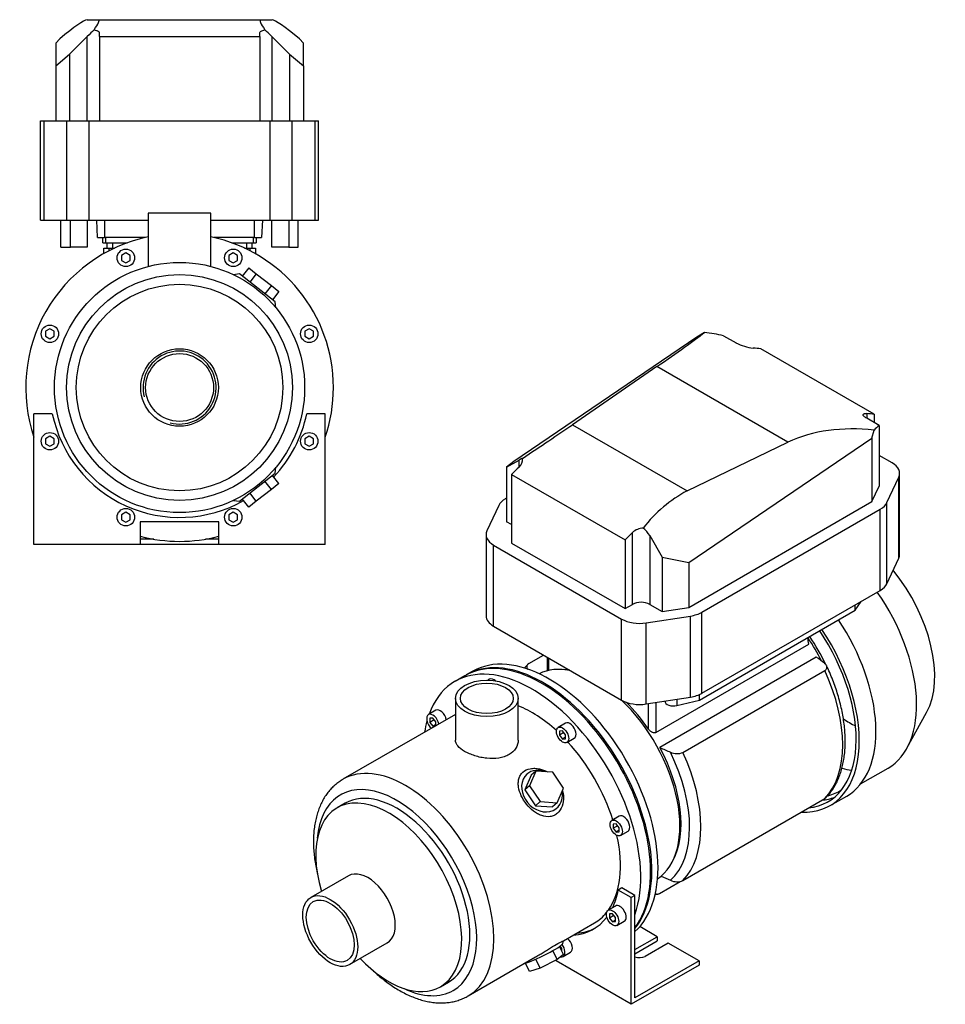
# Model space of a CAD drawing. Header units: millimetres. Extents: x 113 to 1176, y 16 to 807.
# Tile 2 of 2: x 646 to 1176, y 16 to 580. Entities that reach past the tile are written whole.
import ezdxf

# ---------------------------------------------------------------- set-up
doc = ezdxf.new("R2010")
doc.units = ezdxf.units.MM
for name, color, linetype in [('CARCASSA_MEC_80', 7, 'Continuous'), ('COPRIVENTOLA_MEC', 7, 'Continuous'), ('CORPO_MH_3-5_[4]', 7, 'Continuous'), ('FLANGIA_MOTORE_T', 7, 'Continuous'), ('STAFFA_3-5-9_INT', 7, 'Continuous'), ('VFD_SEMPL', 7, 'Continuous')]:
    doc.layers.add(name, color=color, linetype=linetype)

# ---------------------------------------------------------------- blocks, each defined once
blk = doc.blocks.new('SE')
at = {"layer": 'CARCASSA_MEC_80', "color": 7, "linetype": 'Continuous'}
for p, q in [((1010.48, 171.55), (1098.16, 222.18)), ((937.64, 211.16), (946.01, 216)), ((948.09, 214.8), (948.09, 206.94)), ((1102.51, 214.8), (1012.7, 162.96)), ((948.97, 214.29), (948.97, 207.15)), ((1026, 160.15), (1107.37, 207.13)), ((1006.24, 173.53), (1006.24, 188.11)), ((1010.48, 188.77), (1010.48, 171.55)), ((1026, 86.66), (1107.37, 133.64)), ((1012.58, 79.28), (1024.44, 86.12))]:
    blk.add_line(p, q, dxfattribs=at)
for centre, radius, start, end in [((309.09, 123.83), 795.18, 7.10446, 7.38304), ((654.6, -381.53), 745.81, 52.63707, 53.08951), ((1463.8, 1179.46), 1112.1, 246.06954, 246.41619), ((1022.54, 168.08), 8.65, 244.8351, 293.5594), ((1463.8, 1105.98), 1112.1, 246.11281, 246.41619), ((1022.54, 94.56), 8.62, 244.7509, 293.6436)]:
    blk.add_arc(centre, radius, start, end, dxfattribs=at)
for centre, major_axis, start_param, end_param in [((1070.94, 200.37), (-32.5, 56.29), 4.563914, 4.848794), ((1068.82, 199.14), (-33.5, 58.02), 4.612861, 4.839973), ((977.6, 146.48), (-33.5, 58.02), -0.429553, -0.341695), ((1063.19, 195.89), (38.5, -66.68), 0.161239, 1.409558), ((977.6, 146.48), (-33.5, 58.02), 4.848677, 5.157838), ((977.6, 146.48), (33.5, -58.02), 0.341695, 1.521821), ((978.33, 146.9), (36.43, -63.11), 0.11977, 1.451026), ((981.82, 148.91), (38.5, -66.68), 0.161239, 1.409558)]:
    blk.add_ellipse(centre, major_axis=major_axis, ratio=0.57735, start_param=start_param, end_param=end_param, dxfattribs=at)
for points, knots in [([(936.99, 210.64), (936.45, 210.09), (935.83, 209.45), (935.22, 208.72), (935.06, 208.52)], [0, 0, 0, 0, 0.03345291, 0.04533631, 0.04533631, 0.04533631, 0.04533631]), ([(937.64, 211.16), (937.4, 211.03), (937.2, 210.88), (936.87, 210.56), (936.73, 210.39), (936.53, 210.04), (936.46, 209.85), (936.38, 209.48), (936.38, 209.29), (936.42, 208.92), (936.47, 208.73), (936.62, 208.37), (936.72, 208.19), (936.9, 207.94), (936.96, 207.86), (937.03, 207.78)], [0, 0, 0, 0, 0.125, 0.125, 0.25, 0.25, 0.375, 0.375, 0.5, 0.5, 0.625, 0.625, 0.75, 0.75, 0.8085917, 0.8085917, 0.8085917, 0.8085917]), ([(1107.37, 207.13), (1107.61, 207.26), (1107.8, 207.41), (1108.14, 207.73), (1108.28, 207.9), (1108.48, 208.26), (1108.55, 208.44), (1108.63, 208.81), (1108.63, 209), (1108.59, 209.37), (1108.54, 209.56), (1108.39, 209.92), (1108.29, 210.1), (1108.04, 210.45), (1107.9, 210.62), (1107.58, 210.94), (1107.4, 211.1), (1107.2, 211.25)], [0, 0, 0, 0, 0.125, 0.125, 0.25, 0.25, 0.375, 0.375, 0.5, 0.5, 0.625, 0.625, 0.75, 0.75, 0.875, 0.875, 1, 1, 1, 1]), ([(1108.01, 134.16), (1108.56, 134.72), (1109.64, 135.84), (1111.33, 138.03), (1112.96, 140.56), (1114.43, 143.32), (1115.7, 146.26), (1116.78, 149.39), (1117.66, 152.7), (1118.34, 156.16), (1118.81, 159.78), (1119.08, 163.52), (1119.13, 167.38), (1118.98, 171.34), (1118.63, 175.38), (1118.07, 179.5), (1117.31, 183.67), (1116.36, 187.88), (1115.21, 192.11), (1113.89, 196.35), (1112.37, 200.6), (1110.7, 204.79), (1109.31, 207.98), (1108.55, 209.56), (1108.39, 209.88)], [0, 0, 0, 0, 0.033524, 0.079427, 0.125694, 0.172364, 0.219442, 0.266894, 0.314663, 0.362679, 0.410872, 0.459176, 0.507541, 0.555922, 0.604287, 0.652622, 0.700917, 0.749169, 0.797379, 0.845548, 0.893682, 0.941786, 0.989865, 1, 1, 1, 1]), ([(1010.48, 171.55), (1010.32, 171.46), (1010.15, 171.4), (1009.77, 171.33), (1009.58, 171.33), (1009.18, 171.37), (1008.97, 171.41), (1008.58, 171.55), (1008.38, 171.63), (1008, 171.84), (1007.81, 171.96), (1007.46, 172.21), (1007.28, 172.36), (1006.96, 172.66), (1006.8, 172.82), (1006.51, 173.16), (1006.37, 173.34), (1006.24, 173.53)], [0, 0, 0, 0, 0.125, 0.125, 0.25, 0.25, 0.375, 0.375, 0.5, 0.5, 0.625, 0.625, 0.75, 0.75, 0.875, 0.875, 1, 1, 1, 1]), ([(1108.05, 134.16), (1108.02, 134.13), (1108, 134.11), (1107.81, 133.93), (1107.61, 133.78), (1107.37, 133.64)], [0.856897, 0.856897, 0.856897, 0.856897, 0.875, 0.875, 1, 1, 1, 1]), ([(1010.18, 79.21), (1010.33, 79.1), (1010.5, 79.01), (1010.86, 78.9), (1011.05, 78.87), (1011.36, 78.87), (1011.46, 78.88), (1011.68, 78.92), (1011.79, 78.94), (1012.12, 79.04), (1012.35, 79.14), (1012.58, 79.28)], [0.5, 0.5, 0.5, 0.5, 0.625, 0.625, 0.75, 0.75, 0.8125, 0.8125, 0.875, 0.875, 1, 1, 1, 1])]:
    blk.add_open_spline(points, degree=3, knots=knots, dxfattribs=at)
blk.add_open_spline([(1010.05, 78.62), (1010.57, 78.72), (1011.11, 78.82), (1011.71, 78.94)], degree=3, dxfattribs=at)
at = {"layer": 'COPRIVENTOLA_MEC', "color": 7, "linetype": 'Continuous'}
for p, q in [((1154.49, 162.49), (1165.77, 182.98)), ((1127.87, 142.02), (1143.68, 151.14)), ((1110.38, 129.61), (1119.93, 135.12))]:
    blk.add_line(p, q, dxfattribs=at)
for centre, major_axis, start_param, end_param in [((1123.62, 230.78), (-33.09, 57.31), 3.477609, 4.984987), ((1104.18, 219.56), (-39.5, 68.42), 3.141593, 4.858831), ((1079.43, 205.27), (-40.5, 70.15), 3.141593, 4.821728), ((1069.88, 199.76), (-40.5, 70.15), 2.78844, 4.821728), ((1069.88, 199.76), (-39.25, 67.98), 2.888604, 4.825225), ((1121.85, 229.76), (-32.29, 55.93), -4.011029, -3.857659), ((1103.78, 219.33), (-38.25, 66.25), -3.675401, -3.567659), ((1077.66, 204.25), (-38.25, 66.25), 2.980644, 3.170167), ((1077.66, 204.25), (-39.25, 67.98), 2.888604, 3.042345)]:
    blk.add_ellipse(centre, major_axis=major_axis, ratio=0.57735, start_param=start_param, end_param=end_param, dxfattribs=at)
at = {"layer": 'CORPO_MH_3-5_[4]', "color": 7, "linetype": 'Continuous'}
for p, q in [((900.95, 204.13), (895.29, 200.86)), ((915.14, 202.07), (914.2, 201.53)), ((895.54, 191.14), (895.54, 167.15)), ((931.54, 167.15), (931.54, 191.14)), ((895.54, 181.95), (831, 144.69)), ((884.33, 184.28), (880.09, 181.83)), ((882.59, 179.86), (880.82, 179.7)), ((880.82, 179.7), (880.82, 177.34)), ((883.41, 178.84), (880.82, 177.34)), ((880.82, 177.34), (882.59, 175.14)), ((884.36, 177.66), (882.59, 179.86)), ((884.36, 176.16), (882.59, 175.14)), ((882.59, 175.14), (883.96, 175.27)), ((884.36, 175.49), (884.36, 177.66)), ((958.7, 176.91), (954.46, 174.46)), ((956.96, 172.49), (955.19, 172.33)), ((955.19, 172.33), (955.19, 169.98)), ((957.78, 171.47), (955.19, 169.98)), ((955.19, 169.98), (956.96, 167.78)), ((958.73, 170.29), (956.96, 172.49)), ((958.73, 167.93), (958.73, 170.29)), ((958.73, 168.8), (956.96, 167.78)), ((956.96, 167.78), (958.73, 167.93)), ((959.46, 165.8), (963.7, 168.25)), ((939.06, 147), (935.4, 138.6)), ((941.67, 149.35), (938.01, 140.95)), ((941.67, 149.35), (939.06, 147)), ((951.45, 148.71), (941.67, 149.35)), ((957.56, 139.67), (951.45, 148.71)), ((938.01, 140.95), (935.4, 138.6)), ((935.4, 138.6), (941.51, 129.56)), ((938.01, 140.95), (944.12, 131.91)), ((953.9, 131.27), (957.56, 139.67)), ((832.3, 131), (827.66, 128.33)), ((944.12, 131.91), (941.51, 129.56)), ((944.12, 131.91), (953.9, 131.27)), ((953.9, 131.27), (951.28, 128.92)), ((941.51, 129.56), (951.28, 128.92)), ((989.51, 123.56), (985.27, 121.11)), ((987.77, 119.13), (986, 118.97)), ((986, 118.97), (986, 116.62)), ((989.53, 116.93), (987.77, 119.13)), ((988.59, 118.11), (986, 116.62)), ((986, 116.62), (987.77, 114.42)), ((989.53, 115.44), (987.77, 114.42)), ((987.77, 114.42), (989.53, 114.58)), ((989.53, 114.58), (989.53, 116.93)), ((990.27, 112.45), (994.51, 114.9)), ((834.18, 89.37), (812.61, 76.91)), ((957.47, 52), (975.29, 62.3)), ((956.86, 50.21), (957.49, 52)), ((834.86, 38.38), (856.43, 50.83)), ((953.9, 41.28), (951.39, 46.43)), ((957.56, 44.17), (955.3, 48.81)), ((902.75, 20.41), (941.51, 42.79)), ((944.12, 36.41), (941.61, 41.58)), ((953.9, 41.28), (944.12, 36.41)), ((957.56, 44.17), (953.9, 41.28)), ((938.01, 34.42), (935.66, 39.26)), ((944.12, 36.41), (938.01, 34.42)), ((886.91, 25.7), (891.55, 28.38))]:
    blk.add_line(p, q, dxfattribs=at)
for centre, major_axis, ratio, start_param, end_param in [((945.08, 127.7), (44.13, -76.43), 0.57735, 0.241164, 3.141593), ((939.42, 124.43), (44.13, -76.43), 0.57735, 0.45581, 3.593987), ((917.64, 197.74), (2.5, -4.33), 0.57735, 2.083393, 3.141593), ((939.42, 124.43), (35.87, -62.14), 0.57735, 2.076031, 2.512145), ((882.59, 177.5), (-2.5, 4.33), 0.57735, 0, 2.122878), ((882.59, 177.5), (-2.5, 4.33), 0.57735, 4.160308, 6.283185), ((886.83, 179.95), (2.5, -4.33), 0.57735, 1.018715, 3.141593), ((939.42, 124.43), (44.13, -76.43), 0.57735, 3.660226, 3.763049), ((961.2, 172.58), (2.5, -4.33), 0.57735, 0, 3.141593), ((939.42, 124.43), (35.87, -62.14), 0.57735, 1.202887, 1.938706), ((866.87, 82.55), (-35.88, 62.14), 0.57735, 3.141758, 6.282876), ((945.17, 137.96), (-8.7, 9.66), 0.810411, 0, 4.056698), ((945.17, 137.96), (-8.7, 9.66), 0.810411, 5.253429, 6.283185), ((861.92, 79.69), (32.38, -56.08), 0.57735, 0, 3.835482), ((861.92, 79.69), (29.63, -51.31), 0.57735, 0, 3.141593), ((857.28, 77.01), (29.62, -51.31), 0.57735, 0, 4.327423), ((992.01, 119.23), (2.5, -4.33), 0.57735, 0, 3.141593), ((939.42, 124.43), (35.87, -62.14), 0.57735, 0.25816, 1.065562), ((845.31, 70.1), (11.12, -19.27), 0.57735, 0, 3.141593), ((939.42, 124.43), (35.87, -62.14), 0.57735, 0, 0.21901), ((945.17, 44.66), (11.69, 5.69), 0.099506, 3.627919, 6.183016), ((857.28, 77.01), (29.62, -51.31), 0.57735, 5.097355, 6.283185), ((861.92, 79.69), (32.38, -56.08), 0.57735, 5.589296, 6.283185)]:
    blk.add_ellipse(centre, major_axis=major_axis, ratio=ratio, start_param=start_param, end_param=end_param, dxfattribs=at)
for centre, major_axis in [((913.54, 191.14), (-18, 0)), ((913.54, 191.14), (-15.15, 0)), ((956.96, 170.13), (-2.5, 4.33)), ((987.77, 116.78), (-2.5, 4.33)), ((823.74, 57.65), (11.13, -19.27)), ((823.74, 57.65), (9.74, -16.87))]:
    blk.add_ellipse(centre, major_axis=major_axis, ratio=0.57735, dxfattribs=at)
for points, knots in [([(931.54, 167.15), (931.54, 167.15), (931.54, 167.15), (931.54, 165.55), (931.07, 163.94), (929.28, 161.09), (927.94, 159.82), (925.44, 158.38), (924.51, 157.96), (922.55, 157.3), (921.51, 157.05), (918.23, 156.53), (915.9, 156.51), (912.36, 156.88), (911.2, 157.06), (908.9, 157.55), (907.76, 157.85), (905.58, 158.54), (904.55, 158.93), (902.58, 159.78), (901.65, 160.24), (899.15, 161.69), (897.8, 162.75), (896.46, 164.37), (896.11, 164.93), (895.65, 166.03), (895.54, 166.59), (895.54, 167.14), (895.54, 167.15), (895.54, 167.15)], [0.1249858, 0.1249858, 0.1249858, 0.1249858, 0.125, 0.125, 0.1875, 0.1875, 0.25, 0.25, 0.28125, 0.28125, 0.3125, 0.3125, 0.375, 0.375, 0.40625, 0.40625, 0.4375, 0.4375, 0.46875, 0.46875, 0.5, 0.5, 0.5625, 0.5625, 0.59375, 0.59375, 0.625, 0.625, 0.6251231, 0.6251231, 0.6251231, 0.6251231]), ([(954.04, 125.24), (953.44, 124.71), (952.78, 124.28), (951.38, 123.64), (950.62, 123.41), (948.28, 123.09), (946.63, 123.31), (944.2, 124.15), (943.4, 124.52), (941.84, 125.39), (941.08, 125.89), (938.85, 127.6), (937.5, 128.94), (935.1, 131.96), (934.09, 133.56), (932.51, 136.93), (931.97, 138.61), (931.59, 141.12), (931.54, 141.93), (931.6, 143.5), (931.71, 144.28), (932.11, 145.74), (932.4, 146.42), (933.16, 147.68), (933.64, 148.27), (935.32, 149.78), (936.81, 150.48), (939.3, 150.96), (940.19, 151.03), (941.97, 150.98), (942.87, 150.87), (945.36, 150.33), (946.91, 149.74), (948.36, 148.94)], [0, 0, 0, 0, 0.03125, 0.03125, 0.0625, 0.0625, 0.125, 0.125, 0.15625, 0.15625, 0.1875, 0.1875, 0.25, 0.25, 0.3125, 0.3125, 0.375, 0.375, 0.40625, 0.40625, 0.4375, 0.4375, 0.46875, 0.46875, 0.5, 0.5, 0.5625, 0.5625, 0.59375, 0.59375, 0.625, 0.625, 0.6792325, 0.6792325, 0.6792325, 0.6792325]), ([(831.02, 144.67), (830.32, 144.26), (828.98, 143.47), (826.85, 141.83), (824.77, 139.91), (822.84, 137.76), (821.09, 135.4), (819.52, 132.83), (818.14, 130.06), (816.94, 127.1), (815.95, 123.96), (815.16, 120.65), (814.58, 117.19), (814.21, 113.58), (814.06, 109.86), (814.11, 106.03), (814.38, 102.11), (814.86, 98.13), (815.54, 94.09), (816.18, 91.13), (816.56, 89.54), (816.62, 89.3)], [0, 0, 0, 0, 0.0146949, 0.0333973, 0.0521292, 0.0709622, 0.0899578, 0.1091611, 0.1285979, 0.148272, 0.168167, 0.1882507, 0.2084819, 0.2288173, 0.2492172, 0.2696488, 0.2900844, 0.3105063, 0.330906, 0.3512793, 0.3547577, 0.3547577, 0.3547577, 0.3547577]), ([(956.94, 138.12), (957.25, 136.96), (957.44, 135.77), (957.56, 132.79), (957.31, 130.97), (956.16, 127.76), (955.24, 126.31), (954.04, 125.24)], [0.8346005, 0.8346005, 0.8346005, 0.8346005, 0.875, 0.875, 0.9375, 0.9375, 1, 1, 1, 1]), ([(941.5, 42.79), (941.57, 42.83), (941.64, 42.87), (942.48, 43.36), (943.26, 43.82), (944.85, 44.8), (945.67, 45.31), (947.29, 46.32), (948.09, 46.83), (949.67, 47.81), (950.46, 48.3), (952.68, 49.63), (954.01, 50.38), (955.55, 51.18), (955.99, 51.39), (956.7, 51.72), (956.97, 51.84), (957.39, 52.01), (957.5, 52.04), (957.5, 52.03)], [0.3721818, 0.3721818, 0.3721818, 0.3721818, 0.375, 0.375, 0.40625, 0.40625, 0.4375, 0.4375, 0.46875, 0.46875, 0.5, 0.5, 0.5625, 0.5625, 0.59375, 0.59375, 0.625, 0.625, 0.6619883, 0.6619883, 0.6619883, 0.6619883]), ([(848.04, 35.23), (848.4, 34.89), (849.78, 33.59), (852.23, 31.44), (855.41, 28.9), (858.65, 26.56), (861.92, 24.44), (865.24, 22.54), (868.57, 20.88), (871.91, 19.47), (875.25, 18.31), (878.56, 17.42), (881.84, 16.81), (885.06, 16.47), (888.21, 16.4), (891.27, 16.62), (894.22, 17.1), (897.05, 17.85), (899.72, 18.86), (901.67, 19.76), (902.57, 20.33), (902.74, 20.43)], [0.6482385, 0.6482385, 0.6482385, 0.6482385, 0.6554921, 0.6758757, 0.6962955, 0.7167527, 0.7372459, 0.7577702, 0.7783154, 0.7988588, 0.8193704, 0.8398121, 0.8601383, 0.8802994, 0.9002496, 0.919955, 0.9394016, 0.9585996, 0.9775827, 0.9964049, 1, 1, 1, 1])]:
    blk.add_open_spline(points, degree=3, knots=knots, dxfattribs=at)
at = {"layer": 'FLANGIA_MOTORE_T', "color": 7, "linetype": 'Continuous'}
blk.add_line((905.19, 206.58), (901.66, 204.54), dxfattribs=at)
for centre, major_axis, start_param, end_param in [((945.78, 128.11), (44.12, -76.43), 0.219659, 3.149605), ((949.32, 130.15), (44.12, -76.43), 0.121401, 3.141593), ((976.19, 145.66), (34, -58.89), 2.66407, 3.103812), ((976.19, 145.66), (34, -58.89), 0.037781, 2.048319)]:
    blk.add_ellipse(centre, major_axis=major_axis, ratio=0.57735, start_param=start_param, end_param=end_param, dxfattribs=at)
at = {"layer": 'STAFFA_3-5-9_INT', "color": 7, "linetype": 'Continuous'}
for p, q in [((991.02, 82.4), (988.9, 81.17)), ((996.34, 76.87), (988.9, 81.17)), ((998.46, 78.1), (991.02, 82.4)), ((998.46, 78.1), (996.34, 76.87)), ((996.34, 15.64), (996.34, 76.87)), ((998.46, 19.31), (998.46, 78.1)), ((987.39, 72.02), (983.14, 69.58)), ((985.64, 67.6), (983.88, 67.44)), ((983.88, 67.44), (983.88, 65.09)), ((986.47, 66.58), (983.88, 65.09)), ((983.88, 65.09), (985.64, 62.89)), ((987.41, 65.4), (985.64, 67.6)), ((987.41, 63.91), (985.64, 62.89)), ((985.64, 62.89), (987.41, 63.05)), ((987.41, 63.05), (987.41, 65.4)), ((988.14, 60.91), (992.39, 63.36)), ((1011.19, 54.42), (1001.22, 60.18)), ((998.46, 47.07), (1011.19, 54.42)), ((998.46, 44.62), (1011.19, 51.97)), ((1011.19, 54.42), (1011.19, 51.97)), ((955.66, 48.8), (955.38, 48.64)), ((956.61, 47.62), (955.52, 48.97)), ((956.61, 46.12), (956.61, 47.62)), ((956.61, 46.12), (956.61, 46.12)), ((957.34, 43.13), (961.58, 45.58)), ((1017.55, 50.75), (1004.4, 43.15)), ((1035.23, 40.54), (1017.55, 50.75)), ((953.21, 40.54), (953.21, 40.94)), ((996.34, 15.64), (953.21, 40.54)), ((1035.23, 40.54), (998.46, 19.31)), ((1035.23, 40.54), (1035.23, 38.09)), ((1035.23, 38.09), (996.34, 15.64))]:
    blk.add_line(p, q, dxfattribs=at)
for centre, major_axis, start_param, end_param in [((937.3, 123.21), (-37.25, 64.52), 3.514775, 3.724263), ((989.89, 67.69), (-2.5, 4.33), 3.141593, 6.283185), ((937.3, 123.21), (-37.25, 64.52), 2.869041, 3.382098), ((939.42, 124.43), (-37.25, 64.52), 2.869041, 3.113115), ((959.08, 49.91), (-2.5, 4.33), 3.141593, 5.26447), ((954.84, 47.46), (2.5, -4.33), 0, 1.815566), ((954.84, 47.46), (2.5, -4.33), 5.830585, 6.283185), ((1001.22, 44.99), (4.5, 0), 4.052757, 5.497787)]:
    blk.add_ellipse(centre, major_axis=major_axis, ratio=0.57735, start_param=start_param, end_param=end_param, dxfattribs=at)
blk.add_ellipse((985.64, 65.25), major_axis=(2.5, -4.33), ratio=0.57735, dxfattribs=at)
at = {"layer": 'VFD_SEMPL', "color": 7, "linetype": 'Continuous'}
for p, q in [((1038.37, 401.07), (1034.03, 398.3)), ((1034.03, 398.3), (928.95, 327.06)), ((1049.31, 399.19), (1056.45, 395.07)), ((1135.77, 354.07), (1070.72, 391.63)), ((1011.13, 381.44), (962.67, 348.1)), ((1086.17, 338.12), (1011.13, 381.44)), ((1131.4, 354.52), (1131.4, 351.8)), ((1138.53, 347.68), (1131.4, 351.8)), ((1135.77, 354.07), (1135.77, 349.27)), ((962.67, 348.1), (1028.41, 310.14)), ((1134.44, 340.33), (1135.6, 344.93)), ((1138.53, 347.68), (1138.53, 312.8)), ((1029.36, 269.09), (1134.44, 340.33)), ((1134.44, 340.33), (1134.44, 303.98)), ((1028.41, 310.14), (1086.17, 338.12)), ((924.86, 323.69), (931.99, 327.78)), ((931.99, 323.8), (931.99, 327.78)), ((1145.99, 326.22), (1138.53, 330.52)), ((928.95, 327.06), (924.86, 323.69)), ((924.86, 323.69), (924.86, 292.47)), ((927.75, 319.61), (992.8, 282.05)), ((927.75, 319.61), (927.75, 280.18)), ((1142.99, 303.42), (1149.78, 318.05)), ((1149.78, 271.51), (1149.78, 318.05)), ((1150.28, 273.7), (1150.28, 320.24)), ((1134.44, 303.98), (1138.53, 312.8)), ((924.86, 306.03), (924.19, 305.64)), ((920.4, 301.85), (913.61, 287.22)), ((1029.36, 243.32), (1134.44, 303.98)), ((1036.9, 240.57), (1139.2, 299.63)), ((1139.2, 253.09), (1139.2, 299.63)), ((1142.99, 256.88), (1142.99, 303.42)), ((927.75, 290.8), (924.86, 292.47)), ((913.12, 285.03), (913.12, 238.49)), ((997.05, 245.07), (997.05, 286.24)), ((1006.95, 284.51), (1014.08, 272.18)), ((1006.95, 284.51), (1006.95, 245.07)), ((917.41, 232.51), (917.41, 279.05)), ((917.41, 279.05), (990.85, 236.65)), ((927.75, 280.18), (992.8, 242.62)), ((992.8, 282.05), (992.8, 242.62)), ((1014.08, 272.18), (1014.08, 240.95)), ((1014.08, 272.18), (1029.36, 269.09)), ((1142.99, 256.88), (1149.78, 271.51)), ((1029.36, 269.09), (1029.36, 243.32)), ((1036.9, 194.03), (1139.2, 253.09)), ((992.8, 242.62), (997.05, 245.07)), ((1006.95, 245.07), (1014.08, 240.95)), ((1014.08, 240.95), (1029.36, 243.32)), ((1124.87, 241.71), (1128.17, 246.72)), ((1124.87, 241.71), (1124.87, 244.82)), ((1005, 234.46), (1030.34, 238.38)), ((1030.34, 191.84), (1030.34, 238.38)), ((1035.58, 190.16), (1124.87, 241.71)), ((1036.9, 194.03), (1036.9, 240.57)), ((917.41, 232.51), (990.85, 190.11)), ((990.85, 190.11), (990.85, 236.65)), ((1005, 187.92), (1005, 234.46)), ((1035.58, 190.16), (1035.58, 193.35)), ((1005, 187.92), (1030.34, 191.84)), ((1022.51, 190.63), (1022.51, 187)), ((1022.51, 187), (1035.58, 190.16))]:
    blk.add_line(p, q, dxfattribs=at)
for centre, radius, start, end in [((1068.96, 418.63), 26.68, 242.0197, 264.3671), ((928.6, 328), 5.4, 308.9738, 8.5233), ((1003.57, 279.28), 9.54, 92.197, 133.1161)]:
    blk.add_arc(centre, radius, start, end, dxfattribs=at)
for centre, major_axis, ratio, start_param, end_param in [((903.39, 319.56), (143.84, 90.12), 0.041169, -0.750318, -0.379556), ((975.69, 277.82), (163.37, 51.67), 0.697902, 0.897874, 0.969519), ((1014.72, 255.29), (75, 129.9), 0.57735, 0.229193, 0.277062), ((1079.77, 217.73), (75, 129.9), 0.57735, 0.229193, 0.277062), ((858.36, 288.58), (143.84, 90.12), 0.041169, -1.043574, -0.785676), ((1191.1, 153.45), (-114.19, 179.64), 0.599566, 5.82996, 6.200723), ((1118.81, 195.19), (29.18, 155.85), 0.218386, 0.252993, 0.324638), ((927.05, 324.43), (7, 4.39), 0.037727, 0.149736, 0.761758), ((965.36, 226.81), (75, 129.9), 0.57735, 1.105382, 1.147867), ((1135.63, 320.24), (-14.65, 0), 0.57735, 2.879793, 3.926991), ((934.55, 299.66), (-14.65, 0), 0.57735, 5.497787, 6.021386), ((1137.41, 127.47), (114.19, -179.64), 0.599566, 3.094487, 3.352385), ((1128.84, 305.61), (14.65, 0), 0.57735, 5.497787, 6.021386), ((1002, 281.15), (-4.6, 8.76), 0.601958, 4.779828, 5.39185), ((927.77, 285.03), (14.65, 0), 0.57735, 2.879793, 3.926991), ((1030.41, 189.25), (75, 129.9), 0.57735, 1.105382, 1.147867), ((1135.63, 273.7), (-14.65, 0), 0.57735, 2.879793, 3.141593), ((1128.84, 259.07), (14.65, 0), 0.57735, 5.497787, 6.021386), ((1002, 242.21), (7, 0), 0.57735, 0.785398, 2.356194), ((927.77, 238.49), (14.65, 0), 0.57735, 3.141593, 3.926991), ((1026.55, 246.55), (14.65, 0), 0.57735, 4.974188, 5.497787), ((1001.21, 242.63), (-14.65, 0), 0.57735, 0.785398, 1.832596), ((1026.55, 200.01), (14.65, 0), 0.57735, 4.974188, 5.497787), ((1001.21, 196.09), (-14.65, 0), 0.57735, 0.785398, 1.832596), ((1020.58, 189.66), (5, 0), 0.57735, 3.178568, 5.10883)]:
    blk.add_ellipse(centre, major_axis=major_axis, ratio=ratio, start_param=start_param, end_param=end_param, dxfattribs=at)
blk.add_open_spline([(1131.4, 351.8), (1131.05, 352), (1130.74, 352.19), (1130.22, 352.58), (1129.99, 352.77), (1129.65, 353.13), (1129.52, 353.3), (1129.37, 353.61), (1129.34, 353.76), (1129.37, 354), (1129.43, 354.11), (1129.63, 354.29), (1129.77, 354.37), (1130.03, 354.45), (1130.13, 354.47), (1130.34, 354.5), (1130.46, 354.52), (1130.82, 354.54), (1131.1, 354.54), (1131.4, 354.52)], degree=3, knots=[0, 0, 0, 0, 0.125, 0.125, 0.25, 0.25, 0.375, 0.375, 0.5, 0.5, 0.625, 0.625, 0.75, 0.75, 0.8125, 0.8125, 0.875, 0.875, 1, 1, 1, 1], dxfattribs=at)
blk = doc.blocks.new('SE4')
at = {"layer": 'CARCASSA_MEC_80', "color": 7, "linetype": 'Continuous'}
for p, q in [((695.8, 449.44), (695.8, 452.44)), ((698.8, 452.44), (698.8, 449.44)), ((775.8, 449.44), (775.8, 452.44)), ((778.8, 452.44), (778.8, 449.44)), ((693.8, 446.23), (693.8, 449.44)), ((693.8, 449.44), (696.8, 449.44)), ((696.8, 449.44), (700.05, 449.44)), ((696.8, 449.44), (696.8, 447.85)), ((774.56, 449.44), (777.8, 449.44)), ((777.8, 447.85), (777.8, 449.44)), ((777.8, 449.44), (780.8, 449.44)), ((780.8, 449.44), (780.8, 446.23))]:
    blk.add_line(p, q, dxfattribs=at)
at = {"layer": 'CORPO_MH_3-5_[4]', "color": 7, "linetype": 'Continuous'}
for p, q in [((755.3, 469.44), (719.3, 469.44)), ((719.3, 469.44), (719.3, 438.91)), ((755.3, 438.91), (755.3, 469.44)), ((706.5, 446.7), (704, 445.26)), ((709, 445.26), (706.5, 446.7)), ((768.11, 446.7), (765.61, 445.26)), ((770.61, 445.26), (768.11, 446.7)), ((704, 445.26), (704, 442.37)), ((704, 442.37), (706.5, 440.93)), ((706.5, 440.93), (709, 442.37)), ((709, 442.37), (709, 445.26)), ((765.61, 445.26), (765.61, 442.37)), ((765.61, 442.37), (768.11, 440.93)), ((768.11, 440.93), (770.61, 442.37)), ((770.61, 442.37), (770.61, 445.26)), ((776.99, 438.06), (773.29, 433.33)), ((776.99, 438.06), (781.31, 434.68)), ((771.69, 434.58), (768.33, 434.16)), ((792.18, 418.57), (771.69, 434.58)), ((781.31, 434.68), (777.62, 429.95)), ((781.31, 434.68), (789.95, 427.93)), ((789.95, 427.93), (786.26, 423.2)), ((789.95, 427.93), (794.28, 424.55)), ((794.28, 424.55), (790.58, 419.82)), ((792.6, 415.18), (792.18, 418.57)), ((662.93, 403.14), (660.43, 401.69)), ((660.43, 401.69), (660.43, 398.81)), ((665.43, 401.69), (662.93, 403.14)), ((665.43, 398.81), (665.43, 401.69)), ((811.67, 403.14), (809.17, 401.69)), ((809.17, 401.69), (809.17, 398.81)), ((814.17, 401.69), (811.67, 403.14)), ((814.17, 398.81), (814.17, 401.69)), ((660.43, 398.81), (662.93, 397.36)), ((662.93, 397.36), (665.43, 398.81)), ((809.17, 398.81), (811.67, 397.36)), ((811.67, 397.36), (814.17, 398.81)), ((792.18, 320.32), (792.59, 323.68)), ((771.69, 304.31), (792.18, 320.32)), ((794.28, 314.34), (790.58, 319.07)), ((789.95, 310.96), (781.31, 304.21)), ((789.95, 310.96), (786.26, 315.69)), ((794.28, 314.34), (789.95, 310.96)), ((776.99, 300.83), (773.29, 305.56)), ((781.31, 304.21), (777.62, 308.94)), ((768.3, 304.72), (771.69, 304.31)), ((781.31, 304.21), (776.99, 300.83))]:
    blk.add_line(p, q, dxfattribs=at)
for centre, radius in [((706.5, 443.82), 5), ((768.11, 443.82), 5), ((737.3, 369.44), 71.75), ((737.3, 369.44), 64.75), ((737.3, 369.44), 59.25), ((662.93, 400.25), 5), ((811.67, 400.25), 5), ((737.3, 369.44), 22.25), ((737.3, 369.44), 19.48)]:
    blk.add_circle(centre, radius, dxfattribs=at)
for radius, start, end in [(88.25, 101.769, 198.884), (88.25, 0, 78.231), (20.95, 255, 195), (88.25, 341.116, 360), (88.25, 255.2289, 284.7711)]:
    blk.add_arc((737.3, 369.44), radius, start, end, dxfattribs=at)
at = {"layer": 'STAFFA_3-5-9_INT', "color": 7, "linetype": 'Continuous'}
for p, q in [((653.8, 279.44), (653.8, 354.44)), ((664.33, 354.44), (653.8, 354.44)), ((820.8, 354.44), (810.28, 354.44)), ((820.8, 279.44), (820.8, 354.44)), ((662.93, 341.52), (660.43, 340.08)), ((660.43, 340.08), (660.43, 337.19)), ((665.43, 340.08), (662.93, 341.52)), ((665.43, 337.19), (665.43, 340.08)), ((811.67, 341.52), (809.17, 340.08)), ((809.17, 340.08), (809.17, 337.19)), ((814.17, 340.08), (811.67, 341.52)), ((814.17, 337.19), (814.17, 340.08)), ((660.43, 337.19), (662.93, 335.75)), ((662.93, 335.75), (665.43, 337.19)), ((809.17, 337.19), (811.67, 335.75)), ((811.67, 335.75), (814.17, 337.19)), ((706.5, 297.96), (704, 296.51)), ((704, 296.51), (704, 293.63)), ((709, 296.51), (706.5, 297.96)), ((709, 293.63), (709, 296.51)), ((768.11, 297.96), (765.61, 296.51)), ((765.61, 296.51), (765.61, 293.63)), ((770.61, 296.51), (768.11, 297.96)), ((770.61, 293.63), (770.61, 296.51)), ((704, 293.63), (706.5, 292.18)), ((706.5, 292.18), (709, 293.63)), ((759.8, 292.44), (714.8, 292.44)), ((714.8, 292.44), (714.8, 279.44)), ((759.8, 279.44), (759.8, 292.44)), ((765.61, 293.63), (768.11, 292.18)), ((768.11, 292.18), (770.61, 293.63)), ((722.5, 282.44), (714.8, 282.44)), ((759.8, 282.44), (752.1, 282.44)), ((714.8, 279.44), (653.8, 279.44)), ((759.8, 279.44), (714.8, 279.44)), ((820.8, 279.44), (759.8, 279.44))]:
    blk.add_line(p, q, dxfattribs=at)
for centre in [(662.93, 338.64), (811.67, 338.64), (706.5, 295.07), (768.11, 295.07)]:
    blk.add_circle(centre, 5, dxfattribs=at)
for start, end in [(191.6155, 299.5328), (316.4672, 348.3845)]:
    blk.add_arc((737.3, 369.44), 74.5, start, end, dxfattribs=at)
at = {"layer": 'VFD_SEMPL', "color": 7, "linetype": 'Continuous'}
for p, q in [((684.24, 580.44), (690.81, 580.44)), ((690.81, 580.44), (783.79, 580.44)), ((783.79, 580.44), (790.36, 580.44)), ((674.21, 560.69), (684.3, 570.74)), ((684.3, 522.44), (684.3, 570.74)), ((691.3, 570.73), (691.3, 572.87)), ((691.3, 570.73), (783.3, 570.73)), ((691.3, 570.73), (691.3, 522.44)), ((783.3, 570.73), (783.3, 572.87)), ((783.3, 570.73), (783.3, 522.44)), ((790.3, 570.74), (800.39, 560.69)), ((790.3, 570.74), (790.3, 522.44)), ((668.55, 569.53), (666.3, 566.96)), ((666.3, 566.96), (666.3, 554)), ((808.3, 566.96), (806.06, 569.53)), ((808.3, 554), (808.3, 566.96)), ((666.3, 554), (674.21, 560.69)), ((674.21, 560.69), (674.21, 522.44)), ((800.39, 560.69), (800.39, 522.44)), ((800.39, 560.69), (808.3, 554)), ((666.3, 554), (666.3, 522.44)), ((808.3, 554), (808.3, 522.44)), ((657.6, 465.44), (657.6, 522.44)), ((657.6, 522.44), (659.57, 522.44)), ((659.57, 465.44), (659.57, 522.44)), ((659.57, 522.44), (672.68, 522.44)), ((672.68, 465.44), (672.68, 522.44)), ((672.68, 522.44), (685.37, 522.44)), ((685.37, 465.44), (685.37, 522.44)), ((685.37, 522.44), (789.24, 522.44)), ((789.24, 465.44), (789.24, 522.44)), ((789.24, 522.44), (801.92, 522.44)), ((801.92, 465.44), (801.92, 522.44)), ((801.92, 522.44), (815.04, 522.44)), ((815.04, 465.44), (815.04, 522.44)), ((815.04, 522.44), (817, 522.44)), ((817, 465.44), (817, 522.44)), ((657.6, 465.44), (659.57, 465.44)), ((659.57, 465.44), (672.68, 465.44)), ((669.3, 449.94), (669.3, 465.44)), ((672.68, 465.44), (685.37, 465.44)), ((674.68, 449.94), (674.68, 465.44)), ((684.3, 465.44), (684.3, 449.94)), ((685.37, 465.44), (719.3, 465.44)), ((690.3, 455.44), (689.78, 465.44)), ((694.3, 465.44), (694.3, 455.44)), ((755.3, 465.44), (789.24, 465.44)), ((780.3, 455.44), (780.3, 465.44)), ((784.83, 465.44), (784.3, 455.44)), ((789.24, 465.44), (801.92, 465.44)), ((790.3, 449.94), (790.3, 465.44)), ((799.93, 465.44), (799.93, 449.94)), ((801.92, 465.44), (815.04, 465.44)), ((805.3, 449.94), (805.3, 465.44)), ((815.04, 465.44), (817, 465.44)), ((690.3, 455.44), (694.3, 455.44)), ((693.3, 452.44), (693.3, 455.44)), ((693.3, 452.44), (694.8, 452.44)), ((717.5, 455.44), (694.3, 455.44)), ((694.8, 455.44), (694.8, 452.44)), ((694.8, 452.44), (707.32, 452.44)), ((780.3, 455.44), (757.1, 455.44)), ((767.29, 452.44), (779.8, 452.44)), ((779.8, 452.44), (779.8, 455.44)), ((779.8, 452.44), (781.3, 452.44)), ((780.3, 455.44), (784.3, 455.44)), ((781.3, 455.44), (781.3, 452.44)), ((669.3, 449.94), (674.68, 449.94)), ((684.3, 449.94), (674.68, 449.94)), ((799.93, 449.94), (790.3, 449.94)), ((799.93, 449.94), (805.3, 449.94))]:
    blk.add_line(p, q, dxfattribs=at)
for centre, major_axis, ratio, start_param, end_param in [((533.86, 430.46), (151, 149.86), 0.043494, 0.057055, 0.427817), ((539.99, 430.48), (-151, -149.86), 0.043494, 2.905392, 3.16329), ((934.62, 430.48), (151, -149.86), 0.043494, 3.119895, 3.377793), ((940.75, 430.46), (-151, 149.86), 0.043494, -0.427817, -0.057055), ((684.3, 570.13), (6.99, 6.99), 0.043661, 0.915141, 1.527163), ((790.3, 570.13), (-6.99, 6.99), 0.043661, -1.527163, -0.915141)]:
    blk.add_ellipse(centre, major_axis=major_axis, ratio=ratio, start_param=start_param, end_param=end_param, dxfattribs=at)
for points, knots in [([(688.32, 574.64), (688.8, 574.54), (689.21, 574.43), (689.77, 574.24), (689.94, 574.18), (690.26, 574.04), (690.4, 573.96), (690.66, 573.81), (690.77, 573.73), (690.96, 573.57), (691.04, 573.48), (691.24, 573.23), (691.3, 573.05), (691.3, 572.87)], [0, 0, 0, 0, 0.25, 0.25, 0.375, 0.375, 0.5, 0.5, 0.625, 0.625, 0.75, 0.75, 1, 1, 1, 1]), ([(783.3, 572.87), (783.3, 573.05), (783.37, 573.23), (783.62, 573.57), (783.82, 573.73), (784.33, 574.04), (784.64, 574.18), (785.39, 574.43), (785.81, 574.54), (786.28, 574.64)], [0, 0, 0, 0, 0.25, 0.25, 0.5, 0.5, 0.75, 0.75, 1, 1, 1, 1])]:
    blk.add_open_spline(points, degree=3, knots=knots, dxfattribs=at)

msp = doc.modelspace()

# ---------------------------------------------------------------- block references
for name in ['SE4', 'SE']:
    msp.add_blockref(name, (0, 0))

doc.saveas('drawing.dxf')
